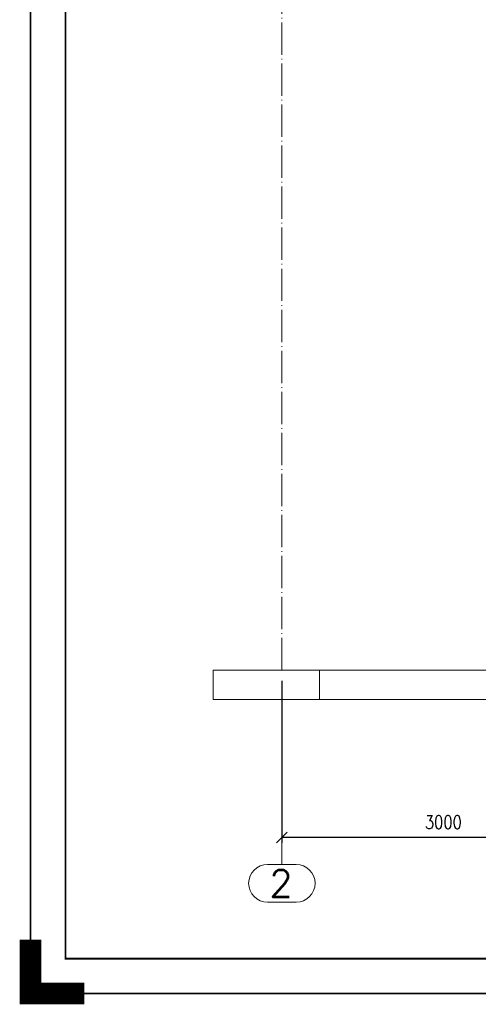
# Paper-space layout 'Layout1' of a CAD drawing. Extents: x -2 to 1033, y -36 to 596.
# Tile 1 of 86: x -2 to 83, y -2 to 181. Entities that reach past the tile are written whole.
import ezdxf
from ezdxf.enums import TextEntityAlignment as Align

# ---------------------------------------------------------------- set-up
doc = ezdxf.new("R2010")
doc.units = 0
doc.linetypes.add('ACAD_ISO04W100', pattern=[30.5, 24, -3, 0.5, -3])
doc.linetypes.add('HP_01_CER_B', pattern=[8, 5, -1, 1, -1])
doc.layers.get('0').update_dxf_attribs({"linetype": 'CONTINUOUS'})
doc.layers.get('DEFPOINTS').update_dxf_attribs({"color": 132, "linetype": 'CONTINUOUS'})
doc.layers.add('RAMECEK_HP', color=251, linetype='CONTINUOUS')
for name, color, linetype, lineweight in [('SS_1.ET-HALA_TaO-PODLAHA', 9, 'CONTINUOUS', 13), ('SS_1.ET-HALA_TaO-RASTR', 7, 'HP_01_CER_B', 13), ('SS_KOTY', 3, 'CONTINUOUS', 25)]:
    doc.layers.add(name, color=color, linetype=linetype, lineweight=lineweight)
doc.styles.add('ROMANS', font='romans.shx', dxfattribs={"width": 0.8})
doc.styles.add('romans.shx', font='romans.shx', dxfattribs={"height": 5})
doc.dimstyles.new('A-1_(2.5)_50AS', dxfattribs={"dimtxt": 2.5, "dimasz": 2, "dimexe": 1, "dimexo": 2, "dimgap": 0, "dimtad": 0, "dimdec": 1, "dimlfac": 50, "dimrnd": 1, "dimtxsty": 'ROMANS', "dimblk1": 'OBLIQUE', "dimblk2": 'OBLIQUE', "dimsah": 1, "dimcen": 2, "dimclrd": 256, "dimclre": 256, "dimclrt": 256, "dimadec": 1, "dimazin": 2, "dimtfac": 0.714286, "dimtdec": 1, "dimtmove": 0, "dimatfit": 3, "dimldrblk": 'OPEN', "dimfxl": 1, "dimtvp": 1.142857, "dimtfill": 1, "dimtolj": 1, "dimlwd": -1, "dimlwe": -1, "dimarcsym": 0})

# ---------------------------------------------------------------- blocks, each defined once
blk = doc.blocks.new('*U6')
at = {"layer": 'RAMECEK_HP', "lineweight": 35, "const_width": 0.35}
for points in [[(0, 594), (0, 0), (841, 0), (841, 594)], [(6.5, 587.5), (6.5, 6.5), (834.5, 6.5), (834.5, 587.5)]]:
    blk.add_lwpolyline(points, close=True, dxfattribs=at)
at = {"layer": 'RAMECEK_HP', "lineweight": 40, "const_width": 4}
blk.add_lwpolyline([(0, 10), (0, 0), (10, 0)], dxfattribs=at)
at = {"layer": 'DEFPOINTS', "style": 'ROMANS', "width": 0.8}
blk.add_attdef('TISK', text='', height=10, dxfattribs=at).set_placement((841, -33), align=Align.RIGHT)
blk = doc.blocks.new('_Oblique')
at = {"color": 0, "linetype": 'ByBlock', "lineweight": -2}
blk.add_line((-0.5, -0.5), (0.5, 0.5), dxfattribs=at)
blk = doc.blocks.new('*D30')
at = {"layer": 'DEFPOINTS', "color": 0, "transparency": 16777216}
for p in [(46.69, 60.09), (106.69, 60.09), (46.69, 28.98)]:
    blk.add_point(p, dxfattribs=at)
at = {"layer": 'SS_KOTY', "transparency": 16777216}
for p, q in [((46.69, 58.09), (46.69, 27.98)), ((106.69, 58.09), (106.69, 27.98)), ((106.69, 28.98), (46.69, 28.98))]:
    blk.add_line(p, q, dxfattribs=at)
at = {"layer": 'SS_KOTY', "transparency": 16777216, "xscale": 2, "yscale": 2, "zscale": 2, "rotation": 180}
blk.add_blockref('_Oblique', (46.69, 28.98), dxfattribs=at)
at = {"layer": 'SS_KOTY', "transparency": 16777216, "xscale": 2, "yscale": 2, "zscale": 2}
blk.add_blockref('_Oblique', (106.69, 28.98), dxfattribs=at)
at = {"layer": 'SS_KOTY', "transparency": 16777216, "insert": (76.69, 31.84), "char_height": 2.5, "attachment_point": 5, "style": 'ROMANS', "bg_fill": 3, "box_fill_scale": 1.1, "bg_fill_color": 256, "bg_fill_true_color": 13158600, "bg_fill_transparency": 0}
blk.add_mtext('\\A1;3000', dxfattribs=at)
blk = doc.blocks.new('_OPEN')
at = {"color": 0, "linetype": 'ByBlock'}
for p, q in [((-1, 0.167), (0, 0)), ((0, 0), (-1, -0.167)), ((0, 0), (-1, 0))]:
    blk.add_line(p, q, dxfattribs=at)

psp = doc.layouts.get("Layout1")

# ---------------------------------------------------------------- linework, layer by layer
at = {"layer": 'SS_1.ET-HALA_TaO-PODLAHA', "ltscale": 0.25}
psp.add_line((33.9312, 60.0872), (33.9312, 54.6721), dxfattribs=at)
at = {"layer": 'SS_1.ET-HALA_TaO-RASTR', "linetype": 'Continuous', "ltscale": 0.25}
for p, q in [((49.3561, 23.9836), (44.0228, 23.9836)), ((44.0228, 16.9836), (49.3561, 16.9836))]:
    psp.add_line(p, q, dxfattribs=at)
for centre, start, end in [((44.0228, 20.4836), 90, 270), ((49.3561, 20.4836), 270, 90)]:
    psp.add_arc(centre, 3.5, start, end, dxfattribs=at)

# ---------------------------------------------------------------- block references
at = {"layer": 'RAMECEK_HP'}
psp.add_blockref('*U6', (0, 0), dxfattribs=at)

# ---------------------------------------------------------------- texts
at = {"layer": 'SS_1.ET-HALA_TaO-RASTR', "color": 7, "style": 'romans.shx'}
psp.add_text('2', height=5, dxfattribs=at).set_placement((44.3887, 17.9836))

# ---------------------------------------------------------------- next in the draw order: dimensions: what is measured, and where the dimension line sits
at = {"layer": 'SS_KOTY'}
dim = psp.add_linear_dim(base=(46.6894, 28.9836), p1=(106.6894, 60.0872), p2=(46.6894, 60.0872), dimstyle='A-1_(2.5)_50AS', dxfattribs=at)
dim.commit()
dim.dimension.update_dxf_attribs({"geometry": '*D30', "text_midpoint": (76.6894, 31.8407)})

# ---------------------------------------------------------------- next in the draw order: linework, layer by layer
at = {"layer": 'SS_1.ET-HALA_TaO-PODLAHA', "ltscale": 0.25}
for p, q in [((53.6894, 60.0872), (33.9312, 60.0872)), ((437.2101, 60.0872), (53.6894, 60.0872)), ((53.6894, 60.0872), (53.6894, 54.6721)), ((33.9312, 54.6721), (53.6894, 54.6721)), ((53.6894, 54.6721), (437.2101, 54.6721))]:
    psp.add_line(p, q, dxfattribs=at)
at = {"layer": 'SS_1.ET-HALA_TaO-RASTR', "linetype": 'ACAD_ISO04W100', "ltscale": 0.25}
for p, q in [((46.6894, 60.0872), (46.6894, 263.4872)), ((46.6894, 54.6721), (46.6894, 49.6721)), ((46.6894, 49.6721), (46.6894, 28.9836)), ((46.6894, 28.9836), (46.6894, 23.9836))]:
    psp.add_line(p, q, dxfattribs=at)

doc.saveas('drawing.dxf')
